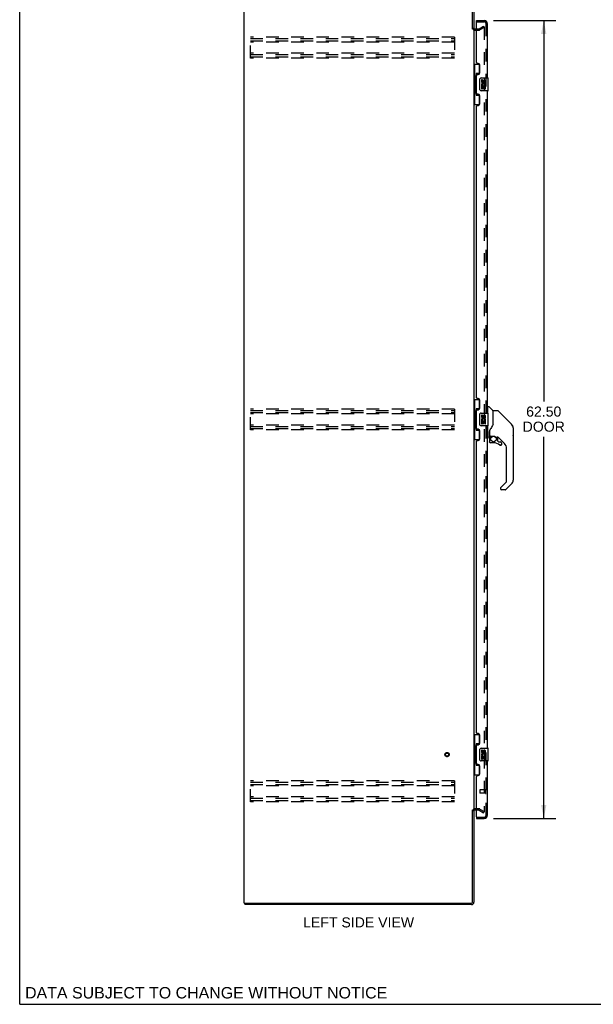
# Model space of a CAD drawing. Header units: inches. Extents: x 0 to 179, y 0 to 116.
# Tile 1 of 18: x 0 to 45, y 0 to 77. Entities that reach past the tile are written whole.
import ezdxf

# ---------------------------------------------------------------- set-up
doc = ezdxf.new("R2010")
doc.units = ezdxf.units.IN
doc.header["$LTSCALE"] = 9.842105
doc.header["$MEASUREMENT"] = 0
doc.linetypes.add('HIDDEN', pattern=[0.2, 0.1, -0.1])
doc.layers.get('0').update_dxf_attribs({"linetype": 'CONTINUOUS'})
for name, color, linetype in [('DEFAULT_2', 8, 'HIDDEN'), ('DIMENSIONS', 7, 'CONTINUOUS'), ('DOOR_ASSEMBLY', 7, 'CONTINUOUS')]:
    doc.layers.add(name, color=color, linetype=linetype)
doc.styles.get("Standard").update_dxf_attribs({"font": 'arial.ttf'})
doc.dimstyles.new('DIMSTYLE_1', dxfattribs={"dimtxt": 0.789474, "dimasz": 1.052632, "dimexe": 0.09, "dimexo": 0.07, "dimgap": 0.0375, "dimtad": 0, "dimtih": 1, "dimtoh": 1, "dimzin": 4, "dimdsep": 46, "dimtxsty": 'Standard', "dimblk": '_FILLED', "dimblk1": '_FILLED', "dimblk2": '_FILLED', "dimcen": 0.09, "dimadec": 3, "dimazin": 1, "dimtfac": 1, "dimtdec": 3, "dimtofl": 0, "dimtmove": 0, "dimatfit": 3, "dimldrblk": '_FILLED', "dimfxl": 0, "dimtolj": 1, "dimtzin": 4, "dimarcsym": 0})

# ---------------------------------------------------------------- blocks, each defined once
blk = doc.blocks.new('_FILLED')
at = {"color": 0, "linetype": 'ByBlock'}
blk.add_solid([(0, 0), (-1, 0.2), (-1, -0.2)], dxfattribs=at)
blk = doc.blocks.new('*D9')
at = {"layer": 'DIMENSIONS', "color": 2, "linetype": 'Continuous'}
for p, q in [((37.161, 77.061), (42.037, 77.061)), ((41.089, 77.061), (41.089, 47.22)), ((41.089, 14.561), (41.089, 44.457)), ((37.161, 14.561), (42.037, 14.561))]:
    blk.add_line(p, q, dxfattribs=at)
at = {"layer": 'DIMENSIONS', "color": 2, "linetype": 'Continuous', "xscale": 1.0526315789, "yscale": 1.0526315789, "zscale": 1.0526315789}
for p, rotation in [((41.089, 77.061), 90), ((41.089, 14.561), 270)]:
    blk.add_blockref('_FILLED', p, dxfattribs=dict(at, rotation=rotation))
at = {"layer": 'DIMENSIONS', "color": 2, "linetype": 'Continuous', "insert": (41.089, 46.826), "char_height": 0.7895, "width": 3.30464, "attachment_point": 2, "line_spacing_factor": 0.9}
blk.add_mtext('62.50\\PDOOR', dxfattribs=at)

msp = doc.modelspace()

# ---------------------------------------------------------------- linework, layer by layer
at = {"color": 7, "linetype": 'Continuous'}
for p, q in [((0, 0), (0, 115.789)), ((17.664, 7.915), (17.664, 7.811)), ((0, 0), (178.947, 0))]:
    msp.add_line(p, q, dxfattribs=at)
at = {"color": 3, "linetype": 'Continuous'}
for p, q in [((17.612, 7.915), (17.612, 79.707)), ((35.508, 76.393), (35.508, 79.617)), ((35.612, 79.622), (35.612, 76.394)), ((35.612, 76.363), (35.612, 15.259)), ((35.697, 76.415), (35.816, 76.415)), ((35.508, 8.005), (35.508, 15.228)), ((35.612, 15.228), (35.612, 8)), ((35.816, 15.207), (35.697, 15.207)), ((17.612, 7.915), (35.418, 7.915)), ((35.423, 7.811), (17.664, 7.811))]:
    msp.add_line(p, q, dxfattribs=at)
for centre, radius, start, end in [((35.697, 76.5), 0.085, 180, 270), ((35.697, 15.122), 0.085, 90, 180), ((35.418, 8.005), 0.09, 270, 360), ((35.423, 8), 0.189, 270, 360)]:
    msp.add_arc(centre, radius, start, end, dxfattribs=at)
at = {"color": 7, "linetype": 'Continuous'}
msp.add_arc((35.423, 8), 0.085, 270, 360, dxfattribs=at)
at = {"layer": 'DEFAULT_2', "color": 8, "linetype": 'HIDDEN'}
for p, q in [((35.816, 76.415), (36.017, 76.415)), ((36.033, 76.419), (36.373, 76.615)), ((36.425, 76.525), (36.085, 76.329)), ((36.373, 76.615), (36.425, 76.525)), ((36.425, 76.545), (36.425, 15.076)), ((18.091, 74.123), (18.091, 75.748)), ((34.091, 75.748), (18.091, 75.748)), ((18.091, 75.644), (34.091, 75.644)), ((34.091, 75.748), (34.091, 74.123)), ((35.697, 76.311), (36.017, 76.311)), ((18.091, 75.477), (34.091, 75.477)), ((34.091, 75.373), (18.091, 75.373)), ((34.091, 74.498), (18.091, 74.498)), ((18.091, 74.394), (34.091, 74.394)), ((18.091, 74.227), (34.091, 74.227)), ((34.091, 74.123), (18.091, 74.123)), ((18.091, 44.998), (18.091, 46.623)), ((34.091, 46.623), (18.091, 46.623)), ((18.091, 46.519), (34.091, 46.519)), ((18.091, 46.352), (34.091, 46.352)), ((34.091, 46.623), (34.091, 44.998)), ((34.091, 46.248), (18.091, 46.248)), ((34.091, 45.373), (18.091, 45.373)), ((18.091, 45.269), (34.091, 45.269)), ((18.091, 45.102), (34.091, 45.102)), ((34.091, 44.998), (18.091, 44.998)), ((34.091, 17.498), (18.091, 17.498)), ((18.091, 15.873), (18.091, 17.498)), ((18.091, 17.394), (34.091, 17.394)), ((18.091, 17.227), (34.091, 17.227)), ((34.091, 17.123), (18.091, 17.123)), ((34.091, 17.498), (34.091, 15.873)), ((34.091, 16.248), (18.091, 16.248)), ((18.091, 16.144), (34.091, 16.144)), ((18.091, 15.977), (34.091, 15.977)), ((34.091, 15.873), (18.091, 15.873)), ((36.017, 15.311), (35.697, 15.311)), ((36.017, 15.207), (35.816, 15.207)), ((36.033, 15.202), (36.373, 15.006)), ((36.085, 15.292), (36.425, 15.096)), ((36.373, 15.006), (36.425, 15.096))]:
    msp.add_line(p, q, dxfattribs=at)
for points in [[(36.408, 76.565), (36.407, 76.565), (36.406, 76.565), (36.404, 76.565), (36.402, 76.564), (36.4, 76.563)], [(36.413, 76.564), (36.411, 76.565), (36.409, 76.565), (36.408, 76.565)], [(36.413, 76.564), (36.415, 76.563), (36.417, 76.562), (36.418, 76.561), (36.42, 76.559), (36.421, 76.558), (36.422, 76.556), (36.423, 76.554), (36.424, 76.552), (36.425, 76.55), (36.425, 76.547), (36.425, 76.545)], [(36.408, 15.056), (36.407, 15.056), (36.406, 15.056), (36.404, 15.057), (36.402, 15.058), (36.4, 15.058)], [(36.425, 15.076), (36.425, 15.074), (36.425, 15.072), (36.424, 15.07), (36.423, 15.068), (36.422, 15.066), (36.421, 15.064), (36.42, 15.062), (36.418, 15.061), (36.417, 15.059), (36.415, 15.058), (36.413, 15.057), (36.411, 15.057), (36.409, 15.056), (36.408, 15.056)]]:
    msp.add_lwpolyline(points, dxfattribs=at)
for radius in [0.164, 0.124]:
    msp.add_circle((33.508, 19.561), radius, dxfattribs=at)
for centre, radius, start, end in [((35.697, 76.5), 0.189, 180, 270), ((36.017, 76.448), 0.033, 270, 300), ((36.017, 76.448), 0.137, 270, 300), ((35.697, 15.122), 0.189, 90, 180), ((36.017, 15.174), 0.137, 60, 90), ((36.017, 15.174), 0.033, 60, 90)]:
    msp.add_arc(centre, radius, start, end, dxfattribs=at)
at = {"layer": 'DOOR_ASSEMBLY', "color": 7, "linetype": 'Continuous'}
for p, q in [((35.816, 76.957), (35.816, 77.061)), ((35.836, 76.957), (35.816, 76.957)), ((35.612, 73.636), (36.053, 73.636)), ((35.651, 73.636), (35.651, 72.611)), ((36.016, 73.636), (36.016, 72.856)), ((35.63, 72.611), (35.63, 71.511)), ((35.63, 72.611), (35.752, 72.611)), ((35.752, 72.641), (35.752, 72.661)), ((35.752, 71.511), (35.752, 72.611)), ((35.789, 72.901), (35.789, 71.221)), ((36.016, 72.901), (35.789, 72.901)), ((36.175, 72.561), (36.715, 72.561)), ((36.73, 71.576), (36.73, 72.546)), ((36.076, 71.661), (36.076, 72.461)), ((36.213, 72.407), (36.213, 72.27)), ((36.276, 72.407), (36.213, 72.407)), ((36.213, 71.945), (36.213, 71.715)), ((36.231, 71.945), (36.213, 71.945)), ((36.266, 71.945), (36.293, 71.965)), ((36.266, 71.945), (36.527, 71.945)), ((36.276, 72.27), (36.276, 72.407)), ((36.276, 71.715), (36.276, 71.882)), ((36.276, 71.882), (36.341, 71.882)), ((36.341, 72.333), (36.341, 72.264)), ((36.341, 71.882), (36.341, 71.746)), ((36.341, 71.746), (36.402, 71.746)), ((36.402, 72.27), (36.402, 72.312)), ((36.402, 71.746), (36.402, 71.882)), ((36.402, 71.882), (36.465, 71.882)), ((36.457, 71.981), (36.515, 71.956)), ((36.465, 72.312), (36.465, 72.176)), ((36.465, 72.176), (36.527, 72.176)), ((36.465, 71.882), (36.465, 71.715)), ((36.527, 72.176), (36.527, 72.312)), ((36.527, 71.715), (36.527, 71.945)), ((35.63, 71.511), (35.752, 71.511)), ((35.651, 71.511), (35.651, 70.486)), ((35.752, 71.46), (35.752, 71.48)), ((35.789, 71.221), (36.016, 71.221)), ((36.016, 71.266), (36.016, 70.486)), ((36.715, 71.561), (36.175, 71.561)), ((36.213, 71.715), (36.276, 71.715)), ((36.465, 71.715), (36.527, 71.715)), ((35.612, 70.486), (36.053, 70.486)), ((35.612, 47.386), (36.053, 47.386)), ((35.651, 47.386), (35.651, 46.361)), ((36.016, 47.386), (36.016, 46.606)), ((35.63, 46.361), (35.752, 46.361)), ((35.63, 46.361), (35.63, 45.261)), ((35.752, 46.391), (35.752, 46.411)), ((35.752, 45.261), (35.752, 46.361)), ((36.016, 46.651), (35.789, 46.651)), ((35.789, 46.651), (35.789, 44.971)), ((36.175, 46.311), (36.715, 46.311)), ((36.71, 46.756), (36.67, 46.756)), ((36.71, 46.311), (36.71, 46.807)), ((36.718, 46.815), (36.772, 46.815)), ((36.73, 45.326), (36.73, 46.296)), ((37.095, 46.508), (36.8, 46.803)), ((37.104, 46.487), (37.104, 45.436)), ((37.111, 45.448), (37.111, 46.492)), ((37.473, 46.5), (37.119, 46.5)), ((37.528, 46.477), (38.571, 45.434)), ((36.076, 45.411), (36.076, 46.211)), ((36.276, 46.157), (36.213, 46.157)), ((36.213, 46.157), (36.213, 46.02)), ((36.231, 45.695), (36.213, 45.695)), ((36.213, 45.695), (36.213, 45.465)), ((36.266, 45.695), (36.293, 45.715)), ((36.266, 45.695), (36.527, 45.695)), ((36.276, 46.02), (36.276, 46.157)), ((36.276, 45.632), (36.341, 45.632)), ((36.276, 45.465), (36.276, 45.632)), ((36.341, 46.083), (36.341, 46.014)), ((36.341, 45.632), (36.341, 45.496)), ((36.402, 46.02), (36.402, 46.062)), ((36.402, 45.632), (36.465, 45.632)), ((36.402, 45.496), (36.402, 45.632)), ((36.457, 45.731), (36.515, 45.706)), ((36.465, 46.062), (36.465, 45.926)), ((36.465, 45.926), (36.527, 45.926)), ((36.465, 45.632), (36.465, 45.465)), ((36.527, 45.926), (36.527, 46.062)), ((36.527, 45.465), (36.527, 45.695)), ((37.104, 45.624), (37.105, 45.623)), ((38.266, 45.739), (38.266, 45.739)), ((38.571, 45.433), (38.277, 45.728)), ((35.63, 45.261), (35.752, 45.261)), ((35.651, 45.261), (35.651, 44.236)), ((35.752, 45.21), (35.752, 45.23)), ((35.789, 44.971), (36.016, 44.971)), ((36.016, 45.016), (36.016, 44.236)), ((36.715, 45.311), (36.175, 45.311)), ((36.213, 45.465), (36.276, 45.465)), ((36.341, 45.496), (36.402, 45.496)), ((36.465, 45.465), (36.527, 45.465)), ((36.71, 44.441), (36.71, 45.311)), ((36.828, 44.877), (36.828, 44.875)), ((36.828, 44.875), (36.828, 44.472)), ((36.835, 44.833), (36.836, 44.834)), ((36.837, 44.904), (36.836, 44.879)), ((36.836, 44.524), (36.836, 44.879)), ((38.638, 45.344), (38.638, 45.344)), ((38.686, 45.156), (38.686, 41.053)), ((38.693, 45.159), (38.693, 44.573)), ((35.612, 44.236), (36.053, 44.236)), ((36.71, 44.492), (36.67, 44.492)), ((36.789, 44.433), (36.718, 44.433)), ((36.832, 44.3), (36.832, 44.062)), ((36.834, 44.3), (36.843, 44.3)), ((36.843, 44.062), (36.834, 44.062)), ((36.856, 44.504), (37.151, 44.504)), ((36.955, 44.504), (36.89, 44.439)), ((36.895, 44.433), (36.893, 44.435)), ((36.898, 44.431), (36.895, 44.433)), ((37.147, 43.983), (36.911, 43.983)), ((37.151, 44.504), (37.154, 44.504)), ((37.348, 44.433), (37.424, 44.433)), ((37.462, 44.429), (37.462, 44.146)), ((37.465, 44.137), (37.537, 44.066)), ((38.001, 43.936), (37.506, 44.432)), ((37.545, 44.062), (37.698, 44.062)), ((37.777, 43.983), (37.777, 43.864)), ((37.775, 43.864), (37.766, 43.864)), ((38.174, 40.967), (38.174, 43.519)), ((37.72, 40.48), (38.151, 40.911)), ((37.702, 40.438), (37.702, 40.378)), ((37.716, 40.476), (37.715, 40.475)), ((38.063, 40.299), (37.781, 40.299)), ((38.571, 40.774), (38.119, 40.322)), ((35.612, 21.136), (36.053, 21.136)), ((35.651, 21.136), (35.651, 20.111)), ((36.016, 21.136), (36.016, 20.356)), ((35.63, 20.111), (35.752, 20.111)), ((35.63, 20.111), (35.63, 19.011)), ((35.752, 20.141), (35.752, 20.161)), ((35.752, 19.011), (35.752, 20.111)), ((36.016, 20.401), (35.789, 20.401)), ((35.789, 20.401), (35.789, 18.721)), ((36.175, 20.061), (36.715, 20.061)), ((36.076, 19.161), (36.076, 19.961)), ((36.276, 19.907), (36.213, 19.907)), ((36.213, 19.907), (36.213, 19.77)), ((36.231, 19.445), (36.213, 19.445)), ((36.213, 19.445), (36.213, 19.215)), ((36.266, 19.445), (36.293, 19.465)), ((36.266, 19.445), (36.527, 19.445)), ((36.276, 19.77), (36.276, 19.907)), ((36.276, 19.382), (36.341, 19.382)), ((36.276, 19.215), (36.276, 19.382)), ((36.341, 19.833), (36.341, 19.764)), ((36.341, 19.382), (36.341, 19.246)), ((36.402, 19.77), (36.402, 19.812)), ((36.402, 19.382), (36.465, 19.382)), ((36.402, 19.246), (36.402, 19.382)), ((36.457, 19.481), (36.515, 19.456)), ((36.465, 19.812), (36.465, 19.676)), ((36.465, 19.676), (36.527, 19.676)), ((36.465, 19.382), (36.465, 19.215)), ((36.527, 19.676), (36.527, 19.812)), ((36.527, 19.215), (36.527, 19.445)), ((36.73, 19.076), (36.73, 20.046)), ((35.63, 19.011), (35.752, 19.011)), ((35.651, 19.011), (35.651, 17.986)), ((35.752, 18.96), (35.752, 18.98)), ((35.789, 18.721), (36.016, 18.721)), ((36.016, 18.766), (36.016, 17.986)), ((36.715, 19.061), (36.175, 19.061)), ((36.213, 19.215), (36.276, 19.215)), ((36.341, 19.246), (36.402, 19.246)), ((36.465, 19.215), (36.527, 19.215)), ((35.612, 17.986), (36.053, 17.986)), ((35.816, 14.665), (35.836, 14.665)), ((35.816, 14.665), (35.816, 14.561))]:
    msp.add_line(p, q, dxfattribs=at)
at = {"layer": 'DOOR_ASSEMBLY', "color": 3, "linetype": 'Continuous'}
for p, q in [((35.816, 77.061), (36.424, 77.061)), ((35.816, 73.768), (35.816, 76.937)), ((36.67, 72.561), (36.67, 76.814)), ((35.936, 73.708), (35.876, 73.708)), ((36.066, 72.958), (36.066, 73.578)), ((35.816, 71.353), (35.816, 72.768)), ((35.876, 72.828), (35.936, 72.828)), ((35.936, 71.293), (35.876, 71.293)), ((36.066, 70.543), (36.066, 71.163)), ((36.67, 46.311), (36.67, 71.561)), ((35.816, 47.518), (35.816, 70.353)), ((35.876, 70.413), (35.936, 70.413)), ((35.936, 47.458), (35.876, 47.458)), ((36.066, 46.708), (36.066, 47.328)), ((35.816, 45.103), (35.816, 46.518)), ((35.876, 46.578), (35.936, 46.578)), ((35.936, 45.043), (35.876, 45.043)), ((36.066, 44.293), (36.066, 44.913)), ((36.67, 20.061), (36.67, 45.311)), ((35.816, 21.268), (35.816, 44.103)), ((35.876, 44.163), (35.936, 44.163)), ((35.936, 21.208), (35.876, 21.208)), ((36.066, 20.458), (36.066, 21.078)), ((35.816, 18.853), (35.816, 20.268)), ((35.876, 20.328), (35.936, 20.328)), ((35.936, 18.793), (35.876, 18.793)), ((36.066, 18.043), (36.066, 18.663)), ((36.67, 14.807), (36.67, 19.061)), ((35.816, 14.685), (35.816, 17.853)), ((35.876, 17.913), (35.936, 17.913)), ((35.816, 14.561), (36.424, 14.561))]:
    msp.add_line(p, q, dxfattribs=at)
at = {"layer": 'DOOR_ASSEMBLY', "color": 8, "linetype": 'HIDDEN'}
for p, q in [((35.836, 76.957), (36.424, 76.957)), ((36.566, 14.807), (36.566, 76.814)), ((36.066, 16.779), (36.066, 16.551)), ((36.523, 16.789), (36.076, 16.789)), ((36.523, 16.541), (36.076, 16.541)), ((36.523, 16.807), (36.523, 16.523)), ((35.836, 14.665), (36.424, 14.665))]:
    msp.add_line(p, q, dxfattribs=at)
at = {"layer": 'DOOR_ASSEMBLY', "color": 7, "linetype": 'Continuous'}
for points in [[(35.789, 72.877), (35.79, 72.874), (35.79, 72.87), (35.791, 72.866), (35.792, 72.862), (35.794, 72.857), (35.796, 72.852), (35.799, 72.846), (35.802, 72.84), (35.805, 72.834), (35.809, 72.827), (35.813, 72.82), (35.818, 72.812), (35.823, 72.803), (35.825, 72.8)], [(36.076, 72.461), (36.076, 72.467), (36.076, 72.473), (36.077, 72.479), (36.079, 72.485), (36.08, 72.491), (36.082, 72.497)], [(35.825, 71.322), (35.823, 71.318), (35.818, 71.31), (35.813, 71.302), (35.809, 71.295), (35.805, 71.288), (35.802, 71.281), (35.799, 71.275), (35.796, 71.27), (35.794, 71.265), (35.792, 71.26), (35.791, 71.256), (35.79, 71.252), (35.79, 71.248), (35.789, 71.245)], [(36.082, 71.625), (36.08, 71.63), (36.079, 71.636), (36.077, 71.642), (36.076, 71.648), (36.076, 71.654), (36.076, 71.661)], [(35.789, 46.627), (35.79, 46.624), (35.79, 46.62), (35.791, 46.616), (35.792, 46.612), (35.794, 46.607), (35.796, 46.602), (35.799, 46.596), (35.802, 46.59), (35.805, 46.584), (35.809, 46.577), (35.813, 46.57), (35.818, 46.562), (35.823, 46.553), (35.825, 46.55)], [(37.528, 46.477), (37.521, 46.483), (37.512, 46.489), (37.503, 46.494), (37.493, 46.497), (37.483, 46.499), (37.473, 46.5)], [(36.076, 46.211), (36.076, 46.217), (36.076, 46.223), (36.077, 46.229), (36.079, 46.235), (36.08, 46.241), (36.082, 46.247)], [(37.105, 45.623), (37.108, 45.622), (37.11, 45.621), (37.111, 45.619), (37.111, 45.618), (37.111, 45.617)], [(35.825, 45.072), (35.823, 45.068), (35.818, 45.06), (35.813, 45.052), (35.809, 45.045), (35.805, 45.038), (35.802, 45.031), (35.799, 45.025), (35.796, 45.02), (35.794, 45.015), (35.792, 45.01), (35.791, 45.006), (35.79, 45.002), (35.79, 44.998), (35.789, 44.995)], [(36.082, 45.375), (36.08, 45.38), (36.079, 45.386), (36.077, 45.392), (36.076, 45.398), (36.076, 45.404), (36.076, 45.411)], [(36.828, 44.881), (36.828, 44.88), (36.828, 44.877)], [(36.828, 44.783), (36.828, 44.789), (36.828, 44.796), (36.829, 44.803), (36.83, 44.809), (36.831, 44.816), (36.832, 44.822)], [(36.832, 44.822), (36.833, 44.826), (36.834, 44.829), (36.835, 44.833)], [(36.889, 45.05), (36.878, 45.033), (36.863, 45.005), (36.851, 44.973), (36.842, 44.938), (36.837, 44.904)], [(37.111, 45.456), (37.09, 45.399), (37.06, 45.33), (37.023, 45.26), (36.981, 45.188), (36.934, 45.115), (36.889, 45.05)], [(38.679, 45.233), (38.671, 45.263), (38.658, 45.303), (38.64, 45.341), (38.618, 45.377), (38.592, 45.41), (38.571, 45.433)], [(36.834, 44.3), (36.835, 44.315), (36.837, 44.33), (36.84, 44.345), (36.844, 44.36), (36.849, 44.374), (36.855, 44.388), (36.863, 44.401), (36.871, 44.414), (36.881, 44.426), (36.891, 44.437)], [(36.911, 43.986), (36.902, 43.986), (36.894, 43.988), (36.885, 43.99), (36.877, 43.993), (36.87, 43.997), (36.863, 44.002), (36.857, 44.008), (36.851, 44.014), (36.846, 44.021), (36.842, 44.029), (36.838, 44.037), (36.836, 44.045), (36.835, 44.054), (36.834, 44.062)], [(36.898, 44.431), (36.888, 44.42), (36.879, 44.409), (36.871, 44.397), (36.863, 44.384), (36.857, 44.371), (36.852, 44.357), (36.848, 44.343), (36.845, 44.329), (36.844, 44.314), (36.843, 44.3)], [(36.843, 44.062), (36.844, 44.054), (36.845, 44.047), (36.847, 44.04), (36.85, 44.033), (36.854, 44.026), (36.858, 44.02), (36.863, 44.014), (36.869, 44.009), (36.875, 44.005), (36.881, 44.001), (36.888, 43.998), (36.896, 43.996), (36.903, 43.995), (36.911, 43.994)], [(36.893, 44.435), (36.892, 44.436), (36.892, 44.437), (36.891, 44.437), (36.891, 44.437)], [(36.911, 43.986), (36.911, 43.986), (36.911, 43.986), (36.911, 43.987), (36.911, 43.988), (36.911, 43.989), (36.911, 43.991), (36.911, 43.994)], [(37.154, 44.504), (37.168, 44.504), (37.181, 44.502), (37.194, 44.5), (37.207, 44.498), (37.219, 44.495), (37.23, 44.492), (37.241, 44.488), (37.251, 44.484), (37.26, 44.48), (37.268, 44.476), (37.276, 44.472), (37.284, 44.468), (37.29, 44.464), (37.297, 44.46), (37.302, 44.457), (37.307, 44.453), (37.312, 44.45), (37.32, 44.445)], [(37.32, 44.445), (37.324, 44.443), (37.327, 44.441), (37.33, 44.439), (37.333, 44.437), (37.335, 44.436)], [(37.335, 44.436), (37.338, 44.435), (37.342, 44.434), (37.346, 44.433)], [(37.698, 43.787), (37.689, 43.788), (37.681, 43.789), (37.672, 43.792), (37.664, 43.795), (37.656, 43.8), (37.649, 43.805)], [(37.655, 43.812), (37.661, 43.807), (37.668, 43.803), (37.675, 43.8), (37.682, 43.798), (37.69, 43.797), (37.698, 43.796), (37.705, 43.797), (37.713, 43.798), (37.72, 43.8), (37.727, 43.803), (37.734, 43.806), (37.74, 43.811), (37.746, 43.816), (37.751, 43.821), (37.755, 43.828), (37.759, 43.834), (37.762, 43.841), (37.764, 43.849), (37.766, 43.856), (37.766, 43.864)], [(37.775, 43.864), (37.774, 43.856), (37.773, 43.847), (37.771, 43.839), (37.767, 43.831), (37.763, 43.823), (37.758, 43.816), (37.752, 43.81), (37.746, 43.804), (37.739, 43.799), (37.731, 43.795), (37.723, 43.792), (37.715, 43.789), (37.707, 43.788), (37.698, 43.787)], [(37.72, 40.48), (37.719, 40.479), (37.718, 40.478), (37.717, 40.477), (37.717, 40.476), (37.716, 40.476)], [(35.789, 20.377), (35.79, 20.374), (35.79, 20.37), (35.791, 20.366), (35.792, 20.362), (35.794, 20.357), (35.796, 20.352), (35.799, 20.346), (35.802, 20.34), (35.805, 20.334), (35.809, 20.327), (35.813, 20.32), (35.818, 20.312), (35.823, 20.303), (35.825, 20.3)], [(36.076, 19.961), (36.076, 19.967), (36.076, 19.973), (36.077, 19.979), (36.079, 19.985), (36.08, 19.991), (36.082, 19.997)], [(35.825, 18.822), (35.823, 18.818), (35.818, 18.81), (35.813, 18.802), (35.809, 18.795), (35.805, 18.788), (35.802, 18.781), (35.799, 18.775), (35.796, 18.77), (35.794, 18.765), (35.792, 18.76), (35.791, 18.756), (35.79, 18.752), (35.79, 18.748), (35.789, 18.745)], [(36.082, 19.125), (36.08, 19.13), (36.079, 19.136), (36.077, 19.142), (36.076, 19.148), (36.076, 19.154), (36.076, 19.161)]]:
    msp.add_lwpolyline(points, dxfattribs=at)
msp.add_circle((37.147, 44.279), 0.217, dxfattribs=at)
at = {"layer": 'DOOR_ASSEMBLY', "color": 3, "linetype": 'Continuous'}
for centre, radius, start, end in [((35.836, 76.937), 0.02, 90, 180), ((36.424, 76.814), 0.246, 0, 90), ((35.876, 73.768), 0.06, 180, 270), ((35.936, 73.578), 0.13, 0, 90), ((35.876, 72.768), 0.06, 90, 180), ((35.936, 72.958), 0.13, 270, 360), ((35.876, 71.353), 0.06, 180, 270), ((35.936, 71.163), 0.13, 0, 90), ((35.876, 70.353), 0.06, 90, 180), ((35.936, 70.543), 0.13, 270, 360), ((35.876, 47.518), 0.06, 180, 270), ((35.936, 47.328), 0.13, 0, 90), ((35.876, 46.518), 0.06, 90, 180), ((35.936, 46.708), 0.13, 270, 360), ((35.876, 45.103), 0.06, 180, 270), ((35.936, 44.913), 0.13, 0, 90), ((35.876, 44.103), 0.06, 90, 180), ((35.936, 44.293), 0.13, 270, 360), ((35.876, 21.268), 0.06, 180, 270), ((35.936, 21.078), 0.13, 0, 90), ((35.876, 20.268), 0.06, 90, 180), ((35.936, 20.458), 0.13, 270, 360), ((35.876, 18.853), 0.06, 180, 270), ((35.936, 18.663), 0.13, 0, 90), ((35.876, 17.853), 0.06, 90, 180), ((35.936, 18.043), 0.13, 270, 360), ((35.836, 14.685), 0.02, 180, 270), ((36.424, 14.807), 0.246, 270, 360)]:
    msp.add_arc(centre, radius, start, end, dxfattribs=at)
at = {"layer": 'DOOR_ASSEMBLY', "color": 8, "linetype": 'HIDDEN'}
for centre, radius, start, end in [((36.424, 76.814), 0.142, 0, 90), ((36.076, 16.779), 0.01, 90, 180), ((36.076, 16.551), 0.01, 180, 270), ((36.545, 16.807), 0.0215, 0, 180), ((36.545, 16.523), 0.0215, 180, 360), ((36.424, 14.807), 0.142, 270, 360)]:
    msp.add_arc(centre, radius, start, end, dxfattribs=at)
at = {"layer": 'DOOR_ASSEMBLY', "color": 7, "linetype": 'Continuous'}
for centre, radius, start, end in [((36.175, 72.461), 0.1, 90, 158.79459), ((36.715, 72.546), 0.015, 0, 90), ((36.307, 72.27), 0.0943, 180, 360), ((36.367, 72.019), 0.154, 161.41988, 206.19629), ((36.37, 72.019), 0.157, 336.59665, 161.87913), ((36.37, 72.019), 0.157, 205.73705, 207.8532), ((36.307, 72.27), 0.0314, 180, 261.22946), ((36.37, 72.019), 0.0943, 336.59665, 215.11217), ((36.307, 72.275), 0.0362, 263.42855, 341.76278), ((36.433, 72.312), 0.0943, 68.69989, 167.43379), ((36.433, 72.312), 0.0314, 0, 180.04847), ((36.433, 72.312), 0.0943, 0, 68.67039), ((36.175, 71.661), 0.1, 201.20502, 270), ((36.715, 71.576), 0.015, 270, 360), ((36.175, 46.211), 0.1, 90, 158.79459), ((36.718, 46.807), 0.00787, 90, 180), ((36.715, 46.296), 0.015, 0, 90), ((36.772, 46.775), 0.0394, 45, 90), ((37.074, 46.487), 0.0295, 0, 45), ((37.092, 46.318), 0.0197, 306.99405, 360), ((37.119, 46.492), 0.00787, 90, 180), ((36.307, 46.02), 0.0943, 180, 360), ((36.367, 45.769), 0.154, 161.41988, 206.19629), ((36.37, 45.769), 0.157, 336.59665, 161.87913), ((36.37, 45.769), 0.157, 205.73705, 207.8532), ((36.307, 46.02), 0.0314, 180, 261.22946), ((36.37, 45.769), 0.0943, 336.59665, 215.11217), ((36.307, 46.025), 0.0362, 263.42855, 341.76278), ((36.433, 46.062), 0.0943, 68.69989, 167.43379), ((36.433, 46.062), 0.0314, 0, 180.04847), ((36.433, 46.062), 0.0943, 0, 68.67039), ((36.175, 45.411), 0.1, 201.20502, 270), ((36.715, 45.326), 0.015, 270, 360), ((38.293, 45.156), 0.394, 20.94788, 45), ((38.293, 45.156), 0.394, 0, 11.2904), ((38.674, 45.159), 0.0197, 0, 51.78012), ((36.718, 44.441), 0.00787, 180, 270), ((36.789, 44.472), 0.0394, 270, 360), ((37.029, 44.3), 0.197, 135, 180), ((36.911, 44.062), 0.0787, 180, 270), ((36.856, 44.524), 0.0197, 180, 270), ((37.147, 43.196), 0.787, 50.4788, 90), ((37.424, 44.236), 0.197, 50.64978, 90), ((37.474, 44.146), 0.0118, 180, 225), ((37.545, 44.074), 0.0118, 225, 270), ((37.698, 43.983), 0.0787, 0, 90), ((38.674, 44.573), 0.0197, 310.21786, 360), ((37.698, 43.864), 0.0787, 230.4788, 360), ((37.584, 43.519), 0.591, 0, 45), ((38.096, 40.967), 0.0787, 315, 360), ((38.293, 41.053), 0.394, 315, 360), ((37.761, 40.438), 0.0591, 141.13263, 180), ((37.781, 40.378), 0.0787, 180, 270), ((38.063, 40.378), 0.0787, 270, 315), ((36.175, 19.961), 0.1, 90, 158.79459), ((36.715, 20.046), 0.015, 0, 90), ((36.307, 19.77), 0.0943, 180, 360), ((36.367, 19.519), 0.154, 161.41988, 206.19629), ((36.37, 19.519), 0.157, 336.59665, 161.87913), ((36.37, 19.519), 0.157, 205.73705, 207.8532), ((36.307, 19.77), 0.0314, 180, 261.22946), ((36.37, 19.519), 0.0943, 336.59665, 215.11217), ((36.307, 19.775), 0.0362, 263.42855, 341.76278), ((36.433, 19.812), 0.0943, 68.69989, 167.43379), ((36.433, 19.812), 0.0314, 0, 180.04847), ((36.433, 19.812), 0.0943, 0, 68.67039), ((36.175, 19.161), 0.1, 201.20502, 270), ((36.715, 19.076), 0.015, 270, 360)]:
    msp.add_arc(centre, radius, start, end, dxfattribs=at)
for centre, start_param, end_param in [((35.857, 72.651), 0.699287, 1.51401), ((35.857, 72.651), -4.655602, -3.84088), ((35.857, 71.47), 0.699287, 1.51401), ((35.857, 71.47), -4.655602, -3.84088), ((35.857, 46.401), 0.699287, 1.51401), ((35.857, 46.401), -4.655602, -3.84088), ((35.857, 45.22), 0.699287, 1.51401), ((35.857, 45.22), -4.655602, -3.84088), ((35.857, 20.151), 0.699287, 1.51401), ((35.857, 20.151), -4.655602, -3.84088), ((35.857, 18.97), 0.699287, 1.51401), ((35.857, 18.97), -4.655602, -3.84088)]:
    msp.add_ellipse(centre, major_axis=(0, 0.18), ratio=0.579493, start_param=start_param, end_param=end_param, dxfattribs=at)

# ---------------------------------------------------------------- texts
at = {"layer": 'DIMENSIONS', "color": 2, "linetype": 'Continuous', "attachment_point": 2, "line_spacing_factor": 0.9}
for s, insert, char_height, width in [('LEFT SIDE VIEW', (26.574, 6.812), 0.78947, 8.68128), ('DATA SUBJECT TO CHANGE WITHOUT NOTICE', (14.621, 1.352), 0.89474, 28.34553)]:
    msp.add_mtext(s, dxfattribs=dict(at, insert=insert, char_height=char_height, width=width))

# ---------------------------------------------------------------- dimensions: what is measured, and where the dimension line sits
at = {"layer": 'DIMENSIONS', "color": 2, "linetype": 'Continuous'}
dim = msp.add_linear_dim(base=(41.089, 14.561), p1=(37.091, 77.061), p2=(37.091, 14.561), angle=270, text='<>\\PDOOR', dimstyle='DIMSTYLE_1', dxfattribs=at)
dim.commit()
dim.dimension.update_dxf_attribs({"geometry": '*D9', "text_midpoint": (41.089, 45.839), "dimtype": 160})

doc.saveas('drawing.dxf')
